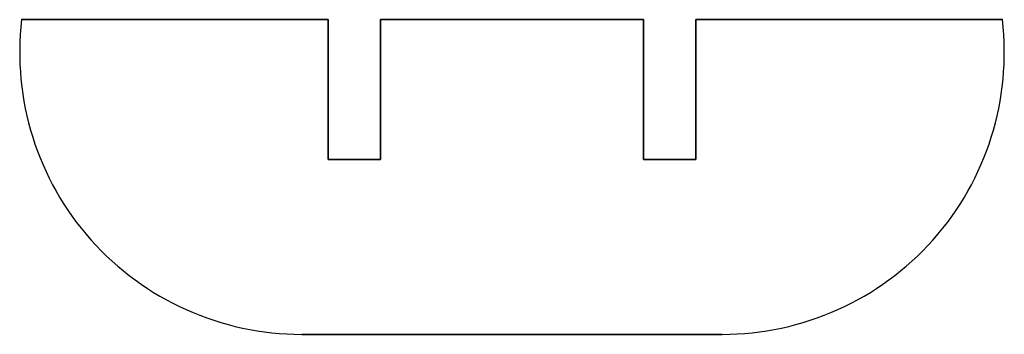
# Model space of a CAD drawing. Header units: millimetres. Extents: x 76.9 to 133.1, y 102 to 120.
import ezdxf

# ---------------------------------------------------------------- set-up
doc = ezdxf.new("R2010")
doc.units = ezdxf.units.MM
doc.layers.get('0').update_dxf_attribs({"linetype": 'CONTINUOUS'})

msp = doc.modelspace()

# ---------------------------------------------------------------- linework, layer by layer
for p, q in [((77, 120), (94.5, 120)), ((94.5, 120), (94.5, 112)), ((97.5, 120), (112.5, 120)), ((97.5, 112), (97.5, 120)), ((112.5, 120), (112.5, 112)), ((115.5, 112), (115.5, 120)), ((115.5, 120), (133, 120)), ((94.5, 112), (97.5, 112)), ((112.5, 112), (115.5, 112)), ((117, 102), (93, 102))]:
    msp.add_line(p, q)
msp.add_lwpolyline([(115.5, 120), (115.5, 112), (112.5, 112), (112.5, 120), (97.5, 120), (97.5, 112), (94.5, 112), (94.5, 120), (77, 120, 0.449066), (93, 102), (117, 102, 0.449066), (133, 120)], format="xyb", close=True)
for centre, start, end in [((93, 118.111), 173.2671, 270), ((117, 118.111), -90, 6.7329)]:
    msp.add_arc(centre, 16.111, start, end)

doc.saveas('drawing.dxf')
